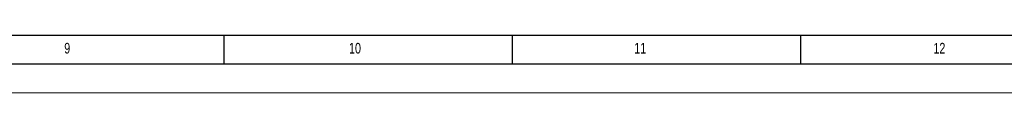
# Model space of a CAD drawing. Header units: millimetres. Extents: x 0 to 841, y 0 to 594.
# Tile 11 of 24: x 440 to 611, y 0 to 10. Entities that reach past the tile are written whole.
import ezdxf

# ---------------------------------------------------------------- set-up
doc = ezdxf.new("R2010")
doc.units = ezdxf.units.MM
doc.layers.add('FORMAT', color=7, linetype='Continuous')
doc.styles.add('SLDTEXTSTYLE0', font='TXT', dxfattribs={"width": 0.75})

msp = doc.modelspace()

# ---------------------------------------------------------------- linework, layer by layer
at = {"color": 7, "linetype": 'Continuous', "lineweight": 18}
msp.add_line((0.000004, 0.00001), (841.000004, 0.00001), dxfattribs=at)
at = {"layer": 'FORMAT'}
for p, q in [((20.000004, 10.00001), (831.000004, 10.00001)), ((475.500004, 5.00001), (475.500004, 10.00001)), ((525.500004, 5.00001), (525.500004, 10.00001)), ((575.500004, 5.00001), (575.500004, 10.00001)), ((15.000004, 5.00001), (836.000004, 5.00001))]:
    msp.add_line(p, q, dxfattribs=at)

# ---------------------------------------------------------------- texts
at = {"layer": 'FORMAT', "attachment_point": 1, "style": 'SLDTEXTSTYLE0'}
for s, insert, char_height in [('9', (447.799925, 8.668031), 1.852083), ('10', (497.174925, 8.668031), 1.8520833), ('11', (546.625357, 8.668031), 1.8520833), ('12', (598.482395, 8.668031), 1.8520833)]:
    msp.add_mtext(s, dxfattribs=dict(at, insert=insert, char_height=char_height))

doc.saveas('drawing.dxf')
